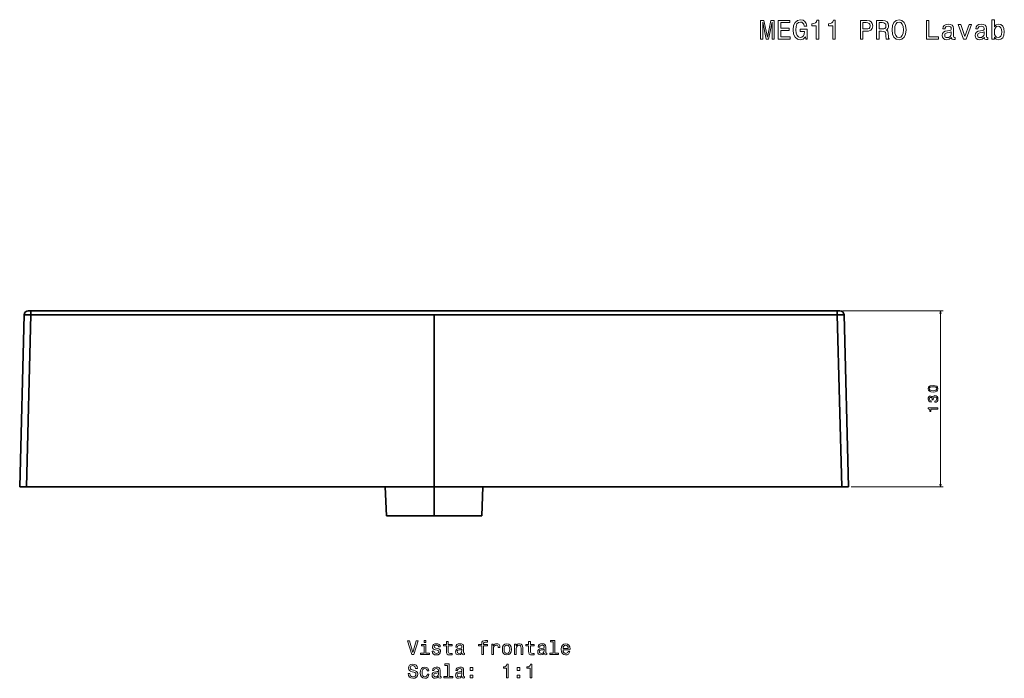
# Model space of a CAD drawing. Extents: x 289 to 1762, y 60 to 1272.
# Tile 3 of 4: x 289 to 1015, y 786 to 1272. Entities that reach past the tile are written whole.
import ezdxf

# ---------------------------------------------------------------- set-up
doc = ezdxf.new("R2010")
doc.units = 0

msp = doc.modelspace()

# ---------------------------------------------------------------- linework, layer by layer
at = {"color": 7, "lineweight": 35}
for p, q in [((291.94, 1054.43), (288.62, 927.35)), ((291.94, 1054.43), (288.62, 927.35)), ((296.94, 1054.43), (293.61, 927.35)), ((296.94, 1054.43), (293.61, 927.35)), ((294.94, 1057.35), (894.1, 1057.35)), ((892.1, 1057.35), (296.94, 1057.35)), ((296.94, 1057.35), (892.1, 1057.35)), ((594.52, 1054.43), (296.94, 1054.43)), ((594.52, 1054.43), (296.94, 1054.43)), ((306.32, 1057.35), (882.72, 1057.35)), ((882.03, 1057.35), (307.01, 1057.35)), ((594.52, 1054.43), (892.1, 1054.43)), ((594.52, 927.35), (594.52, 1054.43)), ((594.52, 927.35), (594.52, 1054.43)), ((594.52, 1054.43), (892.1, 1054.43)), ((892.1, 1054.43), (895.43, 927.35)), ((892.1, 1054.43), (895.43, 927.35)), ((900.42, 927.35), (897.1, 1054.43)), ((897.1, 1054.43), (900.42, 927.35)), ((897.1, 1054.43), (900.42, 927.35)), ((594.52, 927.35), (293.61, 927.35)), ((293.61, 927.35), (594.52, 927.35)), ((559.37, 905.85), (558.43, 927.35)), ((559.37, 905.85), (558.43, 927.35)), ((594.52, 927.35), (895.43, 927.35)), ((594.52, 927.35), (895.43, 927.35)), ((594.52, 927.35), (594.52, 905.85)), ((594.52, 927.35), (594.52, 905.85)), ((629.67, 905.85), (630.61, 927.35)), ((629.67, 905.85), (630.61, 927.35)), ((594.52, 905.85), (559.37, 905.85)), ((559.37, 905.85), (594.52, 905.85)), ((629.67, 905.85), (594.52, 905.85)), ((629.67, 905.85), (594.52, 905.85))]:
    msp.add_line(p, q, dxfattribs=at)
at = {"color": 7, "lineweight": 35, "ltscale": 0.049982}
for p, q in [((296.94, 1057.35), (294.94, 1057.35)), ((294.94, 1057.35), (296.94, 1057.35)), ((892.1, 1057.35), (894.1, 1057.35)), ((892.1, 1057.35), (894.1, 1057.35))]:
    msp.add_line(p, q, dxfattribs=at)
at = {"color": 7, "lineweight": 35, "ltscale": 0.262984}
msp.add_line((306.32, 1057.35), (295.8, 1057.35), dxfattribs=at)
at = {"color": 7, "lineweight": 35, "ltscale": 0.280238}
msp.add_line((295.8, 1057.35), (307.01, 1057.35), dxfattribs=at)
at = {"color": 7, "lineweight": 35, "ltscale": 0.073038}
for p, q in [((296.94, 1057.35), (296.94, 1054.43)), ((296.94, 1057.35), (296.94, 1054.43)), ((892.1, 1057.35), (892.1, 1054.43)), ((892.1, 1057.35), (892.1, 1054.43))]:
    msp.add_line(p, q, dxfattribs=at)
at = {"color": 7, "lineweight": 35, "ltscale": 0.4375}
for p, q in [((577.02, 1057.35), (594.52, 1057.35)), ((594.52, 1057.35), (612.02, 1057.35))]:
    msp.add_line(p, q, dxfattribs=at)
at = {"color": 7, "lineweight": 35, "ltscale": 0.280237}
msp.add_line((893.24, 1057.35), (882.03, 1057.35), dxfattribs=at)
at = {"color": 7, "lineweight": 35, "ltscale": 0.262982}
msp.add_line((882.72, 1057.35), (893.24, 1057.35), dxfattribs=at)
at = {"color": 7, "lineweight": 13}
for p, q in [((896.1, 1057.35), (970.24, 1057.35)), ((968.24, 927.35), (968.24, 1057.35)), ((902.42, 927.35), (970.24, 927.35))]:
    msp.add_line(p, q, dxfattribs=at)
at = {"color": 7, "lineweight": 35, "ltscale": 0.124957}
for p, q in [((288.62, 927.35), (293.61, 927.35)), ((288.62, 927.35), (293.61, 927.35)), ((895.43, 927.35), (900.42, 927.35)), ((895.43, 927.35), (900.42, 927.35))]:
    msp.add_line(p, q, dxfattribs=at)
at = {"color": 7, "lineweight": 35, "ltscale": 0.054158}
msp.add_line((322.06, 927.35), (324.22, 927.35), dxfattribs=at)
at = {"color": 7, "lineweight": 35, "ltscale": 0.151384}
msp.add_line((331.21, 927.35), (337.27, 927.35), dxfattribs=at)
at = {"color": 7, "lineweight": 35, "ltscale": 0.153246}
msp.add_line((484.33, 927.35), (490.46, 927.35), dxfattribs=at)
at = {"color": 7, "lineweight": 35, "ltscale": 0.153247}
msp.add_line((698.58, 927.35), (704.71, 927.35), dxfattribs=at)
at = {"color": 7, "lineweight": 35, "ltscale": 0.126381}
msp.add_line((848.94, 927.35), (854, 927.35), dxfattribs=at)
at = {"color": 7, "lineweight": 35, "ltscale": 0.151398}
msp.add_line((851.77, 927.35), (857.83, 927.35), dxfattribs=at)
at = {"color": 7, "lineweight": 35, "ltscale": 0.056099}
msp.add_line((864.17, 927.35), (866.41, 927.35), dxfattribs=at)
at = {"color": 7, "lineweight": 35, "ltscale": 0.054161}
msp.add_line((864.82, 927.35), (866.98, 927.35), dxfattribs=at)
at = {"color": 7, "lineweight": 13}
for points in [[(868.57, 1259.8), (868.91, 1257.92), (869.92, 1257.92), (869.92, 1265.49), (864.82, 1265.49), (864.82, 1263.77), (867.97, 1263.77), (867.97, 1263.65), (867.72, 1261.79), (867.08, 1260.42), (866.09, 1259.56), (864.86, 1259.27), (863.49, 1259.64), (862.42, 1260.73), (861.73, 1262.52), (861.49, 1264.98), (861.71, 1267.42), (862.4, 1269.22), (863.49, 1270.31), (864.96, 1270.69), (865.97, 1270.49), (866.8, 1269.92), (867.4, 1268.98), (867.74, 1267.71), (869.74, 1267.71), (869.22, 1269.64), (868.23, 1271.09), (866.84, 1271.98), (865.08, 1272.31), (862.78, 1271.8), (861.05, 1270.33), (859.94, 1268.01), (859.55, 1264.92), (859.94, 1261.82), (861.05, 1259.5), (862.68, 1258.02), (864.74, 1257.54), (865.89, 1257.7), (866.92, 1258.1), (867.81, 1258.81)], [(876.66, 1257.92), (878.5, 1257.92), (878.5, 1272.02), (877.13, 1272.02), (876.76, 1270.79), (876.04, 1269.96), (874.93, 1269.48), (873.39, 1269.32), (873.39, 1267.89), (876.66, 1267.89)], [(888.81, 1257.92), (890.64, 1257.92), (890.64, 1272.02), (889.27, 1272.02), (888.91, 1270.79), (888.18, 1269.96), (887.07, 1269.48), (885.54, 1269.32), (885.54, 1267.89), (888.81, 1267.89)], [(932.56, 1264.92), (932.92, 1261.77), (933.97, 1259.45), (935.61, 1258.02), (937.74, 1257.54), (939.86, 1258.02), (941.52, 1259.45), (942.55, 1261.77), (942.93, 1264.92), (942.55, 1268.05), (942.1, 1269.32), (941.52, 1270.37), (939.86, 1271.8), (938.85, 1272.16), (937.74, 1272.31), (935.59, 1271.8), (933.95, 1270.39), (932.92, 1268.07)], [(1008.11, 1259.6), (1009.42, 1258.04), (1011.21, 1257.54), (1012.91, 1257.92), (1014.26, 1259.07), (1015.11, 1260.91), (1015.43, 1263.35), (1015.11, 1265.79), (1014.24, 1267.6), (1012.91, 1268.73), (1011.21, 1269.14), (1009.44, 1268.61), (1008.71, 1267.97), (1008.11, 1267.1), (1008.11, 1272.41), (1006.33, 1272.41), (1006.33, 1257.92), (1008.11, 1257.92)], [(835.55, 1257.92), (837.1, 1257.92), (837.1, 1270.63), (839.72, 1257.92), (841.46, 1257.92), (844.06, 1270.63), (844.06, 1257.92), (845.64, 1257.92), (845.64, 1271.92), (843.17, 1271.92), (840.59, 1259.58), (838.03, 1271.92), (835.55, 1271.92)], [(848.5, 1257.92), (857.38, 1257.92), (857.38, 1259.62), (850.36, 1259.62), (850.36, 1264.36), (856.61, 1264.36), (856.61, 1266.03), (850.36, 1266.03), (850.36, 1270.23), (857.21, 1270.23), (857.21, 1271.92), (848.5, 1271.92)], [(909.2, 1257.92), (911.06, 1257.92), (911.06, 1263.83), (913.11, 1263.83), (915.19, 1263.93), (916.85, 1264.64), (917.91, 1266.01), (918.28, 1267.89), (918, 1269.62), (917.19, 1270.89), (915.86, 1271.66), (914.04, 1271.92), (909.2, 1271.92)], [(913.54, 1270.21), (914.75, 1270.09), (915.64, 1269.7), (916.16, 1269), (916.34, 1267.89), (916.14, 1266.72), (915.59, 1266.01), (914.67, 1265.65), (913.4, 1265.55), (911.06, 1265.55), (911.06, 1270.21)], [(921.1, 1257.92), (922.98, 1257.92), (922.98, 1263.83), (924.89, 1263.83), (926.31, 1263.77), (927.19, 1263.49), (927.68, 1262.82), (927.88, 1261.63), (927.98, 1259.82), (928.1, 1258.63), (928.34, 1257.92), (930.46, 1257.92), (930.46, 1258.31), (930, 1258.87), (929.84, 1259.92), (929.7, 1262.18), (929.35, 1263.85), (928.89, 1264.38), (928.16, 1264.76), (928.97, 1265.26), (929.53, 1265.97), (929.9, 1266.86), (930.02, 1267.93), (929.74, 1269.62), (928.93, 1270.89), (927.6, 1271.66), (925.78, 1271.92), (921.1, 1271.92)], [(925.26, 1270.21), (926.49, 1270.09), (927.36, 1269.7), (927.9, 1269), (928.08, 1267.89), (927.88, 1266.72), (927.34, 1266.01), (926.41, 1265.65), (925.14, 1265.55), (922.98, 1265.55), (922.98, 1270.21)], [(934.5, 1264.92), (934.72, 1267.36), (935.38, 1269.16), (936.41, 1270.25), (937.74, 1270.63), (939.06, 1270.25), (940.08, 1269.14), (940.75, 1267.34), (940.99, 1264.92), (940.75, 1262.48), (940.08, 1260.69), (939.06, 1259.6), (937.74, 1259.23), (936.41, 1259.6), (935.38, 1260.69), (934.72, 1262.46)], [(957.94, 1257.92), (966.93, 1257.92), (966.93, 1259.62), (959.79, 1259.62), (959.79, 1271.92), (957.94, 1271.92)], [(976.44, 1259.33), (976.44, 1259.27), (976.54, 1258.59), (976.84, 1258.1), (978.11, 1257.72), (979.1, 1257.88), (979.1, 1259.25), (978.68, 1259.19), (978.11, 1259.45), (978.01, 1260.26), (978.01, 1265.87), (977.77, 1267.3), (977.06, 1268.31), (975.83, 1268.92), (974.1, 1269.14), (972.4, 1268.9), (971.15, 1268.21), (970.36, 1267.14), (970.1, 1265.73), (970.1, 1265.61), (971.7, 1265.61), (971.84, 1266.45), (972.28, 1267.06), (973.01, 1267.42), (974.04, 1267.56), (975.02, 1267.46), (975.73, 1267.16), (976.15, 1266.64), (976.3, 1265.91), (976.21, 1265.06), (975.89, 1264.64), (975.08, 1264.44), (973.57, 1264.28), (971.84, 1263.91), (970.61, 1263.27), (969.88, 1262.26), (969.66, 1260.77), (969.86, 1259.43), (970.49, 1258.45), (971.49, 1257.82), (972.89, 1257.6), (974.76, 1258.02)], [(985.39, 1257.92), (987.27, 1257.92), (991.22, 1268.75), (989.39, 1268.75), (986.34, 1260.02), (983.23, 1268.75), (981.38, 1268.75)], [(1000.72, 1259.33), (1000.72, 1259.27), (1000.83, 1258.59), (1001.13, 1258.1), (1002.4, 1257.72), (1003.39, 1257.88), (1003.39, 1259.25), (1002.96, 1259.19), (1002.4, 1259.45), (1002.3, 1260.26), (1002.3, 1265.87), (1002.06, 1267.3), (1001.35, 1268.31), (1000.12, 1268.92), (998.38, 1269.14), (996.69, 1268.9), (995.44, 1268.21), (994.65, 1267.14), (994.39, 1265.73), (994.39, 1265.61), (995.98, 1265.61), (996.13, 1266.45), (996.57, 1267.06), (997.3, 1267.42), (998.32, 1267.56), (999.31, 1267.46), (1000.02, 1267.16), (1000.44, 1266.64), (1000.58, 1265.91), (1000.5, 1265.06), (1000.18, 1264.64), (999.37, 1264.44), (997.86, 1264.28), (996.13, 1263.91), (994.89, 1263.27), (994.17, 1262.26), (993.95, 1260.77), (994.15, 1259.43), (994.77, 1258.45), (995.78, 1257.82), (997.17, 1257.6), (999.05, 1258.02)], [(1013.62, 1263.35), (1013.41, 1261.53), (1012.87, 1260.2), (1012, 1259.39), (1010.91, 1259.13), (1009.72, 1259.39), (1008.85, 1260.2), (1008.31, 1261.51), (1008.13, 1263.35), (1008.31, 1265.16), (1008.85, 1266.48), (1009.72, 1267.26), (1010.91, 1267.54), (1012, 1267.26), (1012.87, 1266.45), (1013.41, 1265.14)], [(976.23, 1261.71), (975.99, 1260.67), (975.35, 1259.86), (974.38, 1259.33), (973.19, 1259.15), (972.42, 1259.25), (971.88, 1259.58), (971.53, 1260.14), (971.43, 1260.93), (971.51, 1261.63), (971.84, 1262.14), (973.13, 1262.7), (974.76, 1262.94), (976.23, 1263.43)], [(1000.52, 1261.71), (1000.28, 1260.67), (999.64, 1259.86), (998.67, 1259.33), (997.48, 1259.15), (996.71, 1259.25), (996.17, 1259.58), (995.82, 1260.14), (995.72, 1260.93), (995.8, 1261.63), (996.13, 1262.14), (997.42, 1262.7), (999.05, 1262.94), (1000.52, 1263.43)], [(962.82, 997.39), (964.41, 997.54), (965.54, 998.01), (966.22, 998.77), (966.44, 999.82), (966.22, 1000.86), (965.54, 1001.62), (964.41, 1002.08), (962.82, 1002.24), (961.25, 1002.08), (960.62, 1001.89), (960.11, 1001.62), (959.42, 1000.86), (959.19, 999.82), (959.42, 998.77), (960.12, 998.01), (961.25, 997.54)], [(962.82, 998.36), (961.6, 998.44), (960.73, 998.69), (960.21, 999.14), (960.03, 999.82), (960.21, 1000.49), (960.73, 1000.94), (961.6, 1001.19), (962.82, 1001.27), (964.05, 1001.19), (964.93, 1000.94), (965.45, 1000.49), (965.62, 999.82), (965.45, 999.14), (964.93, 998.69), (964.05, 998.44)], [(964.04, 989.81), (964.11, 989.81), (965.08, 989.97), (965.81, 990.44), (966.27, 991.19), (966.44, 992.18), (966.27, 993.23), (965.83, 994.01), (965.12, 994.52), (964.22, 994.7), (963.62, 994.62), (963.14, 994.4), (962.76, 994.03), (962.49, 993.55), (961.95, 994.2), (961.08, 994.44), (960.29, 994.28), (959.7, 993.85), (959.32, 993.15), (959.19, 992.18), (959.35, 991.27), (959.8, 990.57), (960.5, 990.12), (961.44, 989.97), (961.51, 989.97), (961.51, 990.87), (960.87, 990.95), (960.4, 991.21), (960.12, 991.63), (960.02, 992.23), (960.1, 992.75), (960.31, 993.14), (960.65, 993.37), (961.12, 993.46), (961.61, 993.37), (961.95, 993.12), (962.15, 992.7), (962.21, 992.13), (962.2, 991.73), (962.99, 991.73), (962.97, 992.23), (963.07, 992.86), (963.31, 993.34), (963.7, 993.62), (964.22, 993.72), (964.8, 993.61), (965.23, 993.32), (965.51, 992.85), (965.6, 992.24), (965.5, 991.6), (965.19, 991.14), (964.71, 990.85), (964.04, 990.73)], [(966.24, 984.69), (966.24, 985.61), (959.19, 985.61), (959.19, 984.93), (959.81, 984.75), (960.22, 984.38), (960.46, 983.83), (960.54, 983.06), (961.26, 983.06), (961.26, 984.69)], [(581.36, 813.49), (578.86, 804.97), (576.28, 813.49), (574.91, 813.49), (578.14, 803.47), (579.58, 803.47), (582.73, 813.49)], [(588.42, 804.54), (588.42, 810.95), (585.17, 810.95), (585.17, 809.87), (587.16, 809.87), (587.16, 804.54), (584.56, 804.54), (584.56, 803.47), (591.05, 803.47), (591.05, 804.54)], [(588.47, 813.82), (587.13, 813.82), (587.13, 812.38), (588.47, 812.38)], [(597.01, 807.98), (595.79, 808.27), (594.88, 808.6), (594.58, 809.28), (594.66, 809.75), (594.97, 810.1), (595.46, 810.32), (596.16, 810.4), (596.84, 810.32), (597.37, 810.06), (597.72, 809.67), (597.86, 809.15), (599.1, 809.15), (599.1, 809.18), (598.89, 810.11), (598.3, 810.85), (597.37, 811.31), (596.16, 811.48), (594.94, 811.31), (594.04, 810.84), (593.48, 810.13), (593.31, 809.24), (593.44, 808.37), (593.84, 807.77), (594.51, 807.33), (595.47, 807.03), (596.88, 806.69), (597.75, 806.33), (597.98, 806.04), (598.06, 805.6), (597.93, 805.07), (597.59, 804.67), (597.03, 804.41), (596.28, 804.32), (595.49, 804.41), (594.91, 804.71), (594.52, 805.2), (594.36, 805.88), (593.14, 805.88), (593.34, 804.73), (593.93, 803.89), (594.87, 803.39), (596.16, 803.2), (597.52, 803.39), (598.51, 803.89), (599.12, 804.7), (599.33, 805.75), (599.17, 806.66), (598.73, 807.28), (597.99, 807.68)], [(603.6, 809.87), (603.6, 805.99), (603.68, 804.74), (604.09, 803.88), (604.89, 803.37), (606.26, 803.2), (607.76, 803.27), (607.76, 804.37), (606.67, 804.28), (605.67, 804.39), (605.14, 804.75), (604.91, 805.36), (604.87, 806.21), (604.87, 809.87), (607.76, 809.87), (607.76, 810.95), (604.87, 810.95), (604.87, 813.21), (603.6, 813.21), (603.6, 810.95), (601.41, 810.95), (601.41, 809.87)], [(615.17, 804.48), (615.17, 804.44), (615.24, 803.95), (615.46, 803.6), (616.36, 803.33), (617.07, 803.44), (617.07, 804.42), (616.77, 804.38), (616.36, 804.57), (616.29, 805.14), (616.29, 809.15), (616.12, 810.17), (615.62, 810.89), (614.74, 811.33), (613.5, 811.48), (612.29, 811.31), (611.39, 810.82), (610.83, 810.06), (610.64, 809.05), (610.64, 808.96), (611.78, 808.96), (611.88, 809.57), (612.2, 810), (612.72, 810.26), (613.45, 810.36), (614.16, 810.29), (614.66, 810.07), (614.97, 809.7), (615.07, 809.18), (615.01, 808.57), (614.78, 808.27), (614.2, 808.13), (613.12, 808.01), (611.88, 807.75), (611, 807.29), (610.49, 806.57), (610.33, 805.5), (610.47, 804.55), (610.92, 803.85), (611.64, 803.4), (612.63, 803.24), (613.97, 803.54)], [(615.02, 806.18), (614.85, 805.43), (614.39, 804.86), (613.7, 804.48), (612.85, 804.35), (612.3, 804.42), (611.91, 804.65), (611.67, 805.06), (611.59, 805.62), (611.65, 806.12), (611.88, 806.48), (612.81, 806.89), (613.97, 807.06), (615.02, 807.41)], [(629.68, 809.87), (629.68, 803.47), (630.95, 803.47), (630.95, 809.87), (633.83, 809.87), (633.83, 810.95), (630.95, 810.95), (630.95, 811.43), (631.05, 812), (631.38, 812.39), (631.94, 812.62), (632.75, 812.71), (633.83, 812.65), (633.83, 813.75), (632.46, 813.82), (631.22, 813.69), (630.36, 813.3), (629.84, 812.62), (629.68, 811.66), (629.68, 810.95), (627.36, 810.95), (627.36, 809.87)], [(637.07, 803.47), (638.34, 803.47), (638.34, 807.9), (638.47, 808.96), (638.86, 809.73), (639.49, 810.19), (640.34, 810.35), (640.98, 810.24), (641.45, 809.96), (641.74, 809.47), (641.84, 808.8), (643.12, 808.8), (642.95, 809.97), (642.47, 810.81), (641.68, 811.31), (640.6, 811.48), (639.87, 811.37), (639.23, 811.08), (638.67, 810.59), (638.22, 809.93), (638.22, 811.21), (637.07, 811.21)], [(644.89, 807.33), (645.13, 805.58), (645.79, 804.28), (646.84, 803.47), (648.25, 803.2), (649.65, 803.47), (650.7, 804.26), (651.36, 805.56), (651.61, 807.33), (651.36, 809.09), (650.7, 810.4), (649.65, 811.2), (648.25, 811.48), (646.84, 811.2), (645.79, 810.39), (645.13, 809.09)], [(646.19, 807.35), (646.32, 808.65), (646.72, 809.58), (647.37, 810.16), (648.25, 810.36), (649.12, 810.16), (649.76, 809.6), (650.17, 808.65), (650.31, 807.35), (650.17, 806.04), (649.76, 805.09), (649.12, 804.51), (648.25, 804.32), (647.37, 804.51), (646.72, 805.09), (646.32, 806.04)], [(653.94, 803.47), (655.21, 803.47), (655.21, 807.94), (655.34, 808.96), (655.76, 809.71), (656.41, 810.17), (657.27, 810.35), (657.96, 810.2), (658.4, 809.81), (658.61, 809.16), (658.68, 808.3), (658.68, 803.47), (659.95, 803.47), (659.95, 808.56), (659.89, 809.58), (659.64, 810.43), (658.79, 811.21), (657.46, 811.48), (656.72, 811.38), (656.11, 811.11), (655.57, 810.65), (655.15, 810.03), (655.15, 811.21), (653.94, 811.21)], [(664.32, 809.87), (664.32, 805.99), (664.4, 804.74), (664.81, 803.88), (665.62, 803.37), (666.98, 803.2), (668.48, 803.27), (668.48, 804.37), (667.39, 804.28), (666.39, 804.39), (665.86, 804.75), (665.63, 805.36), (665.59, 806.21), (665.59, 809.87), (668.48, 809.87), (668.48, 810.95), (665.59, 810.95), (665.59, 813.21), (664.32, 813.21), (664.32, 810.95), (662.13, 810.95), (662.13, 809.87)], [(675.89, 804.48), (675.89, 804.44), (675.96, 803.95), (676.18, 803.6), (677.08, 803.33), (677.79, 803.44), (677.79, 804.42), (677.49, 804.38), (677.08, 804.57), (677.01, 805.14), (677.01, 809.15), (676.84, 810.17), (676.34, 810.89), (675.46, 811.33), (674.22, 811.48), (673.01, 811.31), (672.11, 810.82), (671.55, 810.06), (671.36, 809.05), (671.36, 808.96), (672.5, 808.96), (672.6, 809.57), (672.92, 810), (673.44, 810.26), (674.17, 810.36), (674.88, 810.29), (675.38, 810.07), (675.69, 809.7), (675.79, 809.18), (675.73, 808.57), (675.5, 808.27), (674.92, 808.13), (673.84, 808.01), (672.6, 807.75), (671.72, 807.29), (671.21, 806.57), (671.05, 805.5), (671.19, 804.55), (671.64, 803.85), (672.36, 803.4), (673.35, 803.24), (674.69, 803.54)], [(675.74, 806.18), (675.57, 805.43), (675.11, 804.86), (674.42, 804.48), (673.57, 804.35), (673.02, 804.42), (672.63, 804.65), (672.39, 805.06), (672.32, 805.62), (672.37, 806.12), (672.6, 806.48), (673.53, 806.89), (674.69, 807.06), (675.74, 807.41)], [(682.49, 812.75), (682.49, 804.54), (679.88, 804.54), (679.88, 803.47), (686.35, 803.47), (686.35, 804.54), (683.76, 804.54), (683.76, 813.82), (680.5, 813.82), (680.5, 812.75)], [(689.75, 806.97), (694.82, 806.97), (694.84, 807.56), (694.61, 809.22), (693.97, 810.46), (692.96, 811.21), (691.62, 811.48), (690.31, 811.2), (689.3, 810.39), (688.66, 809.08), (688.42, 807.35), (688.64, 805.58), (689.29, 804.28), (690.28, 803.47), (691.58, 803.2), (692.7, 803.39), (693.63, 803.88), (694.3, 804.65), (694.69, 805.69), (693.44, 805.69), (693.18, 805.11), (692.81, 804.68), (691.74, 804.34), (690.92, 804.5), (690.3, 805), (689.89, 805.82), (689.75, 806.93)], [(689.75, 808.04), (689.91, 809.03), (690.3, 809.77), (690.89, 810.22), (691.67, 810.37), (692.43, 810.22), (693.02, 809.77), (693.38, 809.03), (693.51, 808.04)], [(576.58, 789.5), (575.27, 789.5), (575.56, 787.97), (576.28, 786.84), (577.39, 786.17), (578.89, 785.92), (580.37, 786.15), (581.48, 786.79), (582.19, 787.78), (582.45, 789.09), (582.23, 790.27), (581.62, 791.04), (580.64, 791.54), (579.33, 791.92), (578.21, 792.19), (577.47, 792.51), (577.06, 792.97), (576.93, 793.69), (577.06, 794.34), (577.43, 794.83), (578.01, 795.16), (578.8, 795.27), (579.61, 795.13), (580.24, 794.74), (580.66, 794.09), (580.86, 793.21), (582.17, 793.21), (582.17, 793.24), (581.94, 794.6), (581.26, 795.6), (580.2, 796.24), (578.76, 796.45), (577.46, 796.24), (576.45, 795.63), (575.8, 794.7), (575.57, 793.49), (575.76, 792.41), (576.31, 791.67), (577.17, 791.18), (578.35, 790.81), (579.52, 790.48), (580.4, 790.16), (580.93, 789.7), (581.12, 788.95), (580.95, 788.18), (580.5, 787.61), (579.82, 787.25), (578.94, 787.13), (577.96, 787.29), (577.21, 787.75), (576.74, 788.5)], [(589.48, 791.37), (590.73, 791.37), (590.47, 792.52), (589.85, 793.43), (588.89, 793.99), (587.63, 794.21), (586.25, 793.92), (585.2, 793.11), (584.53, 791.8), (584.3, 790.04), (584.52, 788.3), (585.17, 787), (586.19, 786.2), (587.59, 785.92), (588.83, 786.14), (589.79, 786.74), (590.46, 787.69), (590.74, 788.96), (589.53, 788.96), (589.32, 788.16), (588.91, 787.55), (588.34, 787.18), (587.63, 787.06), (586.75, 787.25), (586.12, 787.82), (585.73, 788.76), (585.6, 790.09), (585.73, 791.38), (586.13, 792.32), (586.78, 792.9), (587.63, 793.1), (588.38, 792.97), (588.94, 792.64), (589.32, 792.09)], [(597.82, 787.2), (597.82, 787.16), (597.89, 786.67), (598.11, 786.33), (599.02, 786.05), (599.72, 786.17), (599.72, 787.15), (599.42, 787.1), (599.02, 787.29), (598.94, 787.87), (598.94, 791.87), (598.77, 792.9), (598.27, 793.62), (597.39, 794.05), (596.15, 794.21), (594.94, 794.03), (594.04, 793.54), (593.48, 792.78), (593.3, 791.77), (593.3, 791.69), (594.43, 791.69), (594.53, 792.29), (594.85, 792.72), (595.37, 792.98), (596.11, 793.08), (596.81, 793.01), (597.32, 792.79), (597.62, 792.42), (597.72, 791.9), (597.66, 791.3), (597.43, 790.99), (596.85, 790.85), (595.77, 790.73), (594.53, 790.48), (593.66, 790.01), (593.14, 789.29), (592.98, 788.23), (593.12, 787.28), (593.57, 786.57), (594.29, 786.12), (595.28, 785.96), (596.62, 786.27)], [(604.42, 795.48), (604.42, 787.26), (601.81, 787.26), (601.81, 786.2), (608.28, 786.2), (608.28, 787.26), (605.69, 787.26), (605.69, 796.54), (602.43, 796.54), (602.43, 795.48)], [(615.17, 787.2), (615.17, 787.16), (615.24, 786.67), (615.46, 786.33), (616.36, 786.05), (617.07, 786.17), (617.07, 787.15), (616.77, 787.1), (616.36, 787.29), (616.29, 787.87), (616.29, 791.87), (616.12, 792.9), (615.62, 793.62), (614.74, 794.05), (613.5, 794.21), (612.29, 794.03), (611.39, 793.54), (610.83, 792.78), (610.64, 791.77), (610.64, 791.69), (611.78, 791.69), (611.88, 792.29), (612.2, 792.72), (612.72, 792.98), (613.45, 793.08), (614.16, 793.01), (614.66, 792.79), (614.97, 792.42), (615.07, 791.9), (615.01, 791.3), (614.78, 790.99), (614.2, 790.85), (613.12, 790.73), (611.88, 790.48), (611, 790.01), (610.49, 789.29), (610.33, 788.23), (610.47, 787.28), (610.92, 786.57), (611.64, 786.12), (612.63, 785.96), (613.97, 786.27)], [(621.23, 791.79), (623.22, 791.79), (623.22, 793.93), (621.23, 793.93)], [(647.99, 786.2), (649.3, 786.2), (649.3, 796.27), (648.32, 796.27), (648.06, 795.39), (647.55, 794.8), (646.75, 794.45), (645.66, 794.34), (645.66, 793.31), (647.99, 793.31)], [(655.93, 791.79), (657.92, 791.79), (657.92, 793.93), (655.93, 793.93)], [(665.34, 786.2), (666.65, 786.2), (666.65, 796.27), (665.67, 796.27), (665.41, 795.39), (664.89, 794.8), (664.1, 794.45), (663.01, 794.34), (663.01, 793.31), (665.34, 793.31)], [(597.68, 788.9), (597.5, 788.16), (597.04, 787.58), (596.35, 787.2), (595.5, 787.07), (594.95, 787.15), (594.56, 787.38), (594.32, 787.78), (594.25, 788.34), (594.3, 788.85), (594.53, 789.21), (595.46, 789.61), (596.62, 789.78), (597.68, 790.13)], [(615.02, 788.9), (614.85, 788.16), (614.39, 787.58), (613.7, 787.2), (612.85, 787.07), (612.3, 787.15), (611.91, 787.38), (611.67, 787.78), (611.59, 788.34), (611.65, 788.85), (611.88, 789.21), (612.81, 789.61), (613.97, 789.78), (615.02, 790.13)], [(621.23, 786.2), (623.22, 786.2), (623.22, 788.34), (621.23, 788.34)], [(655.93, 786.2), (657.92, 786.2), (657.92, 788.34), (655.93, 788.34)]]:
    msp.add_lwpolyline(points, close=True, dxfattribs=at)
at = {"color": 7, "lineweight": 35}
for points in [[(296.94, 1054.43), (293.68, 1054.46), (292.44, 1054.45), (292.04, 1054.44), (291.95, 1054.43), (291.95, 1054.43), (291.94, 1054.43), (291.94, 1054.43)], [(296.94, 1054.43), (293.36, 1054.46), (292.14, 1054.45), (291.97, 1054.43), (291.95, 1054.43), (291.95, 1054.43), (291.94, 1054.43), (291.94, 1054.43)], [(892.1, 1054.43), (895.68, 1054.46), (896.9, 1054.45), (897.07, 1054.43), (897.09, 1054.43), (897.09, 1054.43), (897.1, 1054.43), (897.1, 1054.43)], [(897.1, 1054.43), (897.1, 1054.43), (897.09, 1054.43), (897.09, 1054.43), (897.05, 1054.44), (896.69, 1054.45), (894.7, 1054.46), (892.1, 1054.43)]]:
    msp.add_lwpolyline(points, dxfattribs=at)
at = {"color": 7, "lineweight": 13}
for points in [[(968.76, 1055.42), (968.24, 1057.35), (967.72, 1055.42)], [(967.72, 929.28), (968.24, 927.35), (968.76, 929.28)]]:
    msp.add_lwpolyline(points, dxfattribs=at)
at = {"color": 7, "lineweight": 35}
for centre, start, end in [((294.94, 1054.35), 90.00002, 178.49997), ((294.94, 1054.35), 90.00002, 178.49997), ((894.1, 1054.35), 1.50008, 89.99998), ((894.1, 1054.35), 1.50002, 89.99998), ((894.1, 1054.35), 1.50002, 89.99998)]:
    msp.add_arc(centre, 3, start, end, dxfattribs=at)

doc.saveas('drawing.dxf')
